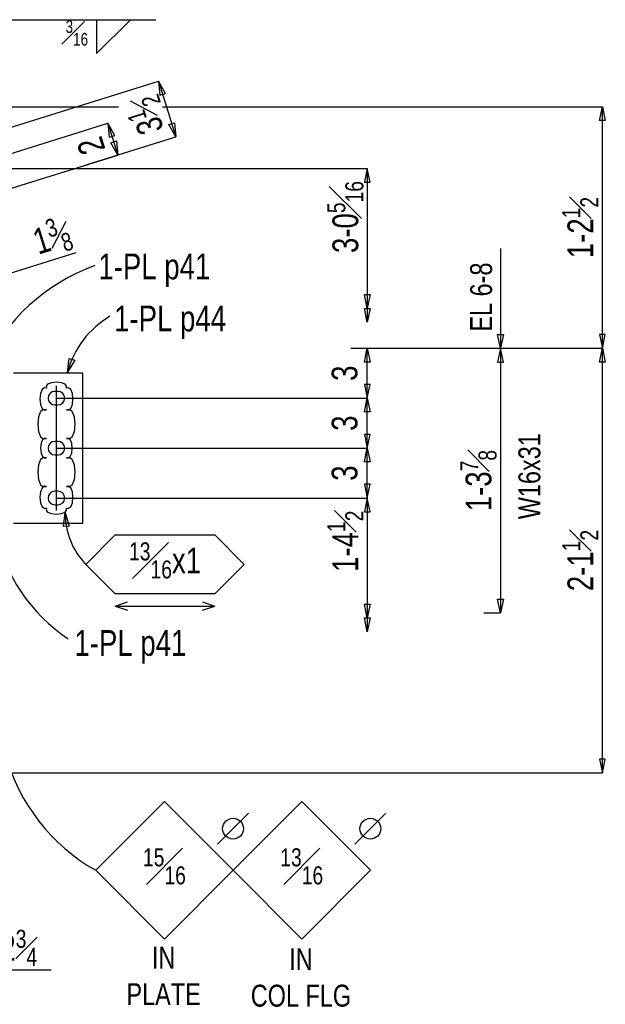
# Model space of a CAD drawing. Header units: inches. Extents: x -17.2 to 17.5, y -11.2 to 11.2.
# Tile 9 of 11: x 0 to 3, y 1.9 to 6.8. Entities that reach past the tile are written whole.
import ezdxf
from ezdxf.enums import TextEntityAlignment as Align

# ---------------------------------------------------------------- set-up
doc = ezdxf.new("R2010")
doc.units = ezdxf.units.IN
doc.header["$LTSCALE"] = 2.5
doc.header["$MEASUREMENT"] = 0
doc.layers.add('Layer_0', color=7, linetype='Continuous')
doc.layers.add('Outline', color=7, linetype='Continuous')
doc.styles.add('MTextWidth', font='txt', dxfattribs={"width": 0.8, "height": 0.2})

msp = doc.modelspace()

# ---------------------------------------------------------------- linework, layer by layer
at = {"color": 1, "linetype": 'Continuous'}
for p, q in [((-0.0332, 6.8106), (0.7289, 6.8106)), ((0.4325, 6.8106), (0.4325, 6.6413)), ((0.4325, 6.6413), (0.6018, 6.8106)), ((-0.2336, 6.1975), (0.7426, 6.5025)), ((0.7426, 6.5025), (0.7491, 6.4324)), ((0.7772, 6.4412), (0.7426, 6.5025)), ((0.7426, 6.5025), (0.8296, 6.2241)), ((0.7491, 6.4324), (0.7772, 6.4412)), ((-0.2659, 6.0564), (0.489, 6.2923)), ((0.489, 6.2923), (0.4954, 6.2222)), ((0.5236, 6.231), (0.489, 6.2923)), ((0.489, 6.2923), (0.5387, 6.1332)), ((0.795, 6.2855), (0.8231, 6.2943)), ((0.8296, 6.2241), (0.795, 6.2855)), ((0.8231, 6.2943), (0.8296, 6.2241)), ((0.3862, 6.0856), (0.8296, 6.2241)), ((0.4954, 6.2222), (0.5236, 6.231)), ((0.504, 6.1946), (0.5322, 6.2034)), ((0.5387, 6.1332), (0.504, 6.1946)), ((0.5322, 6.2034), (0.5387, 6.1332)), ((-0.1466, 5.9191), (0.5387, 6.1332)), ((-0.2361, 6.0657), (1.7883, 6.0657)), ((1.7883, 6.0657), (1.7736, 5.9968)), ((1.8031, 5.9968), (1.7883, 6.0657)), ((1.7883, 6.0657), (1.7883, 5.3657)), ((1.7736, 5.9968), (1.8031, 5.9968)), ((-0.066, 5.5214), (0.3299, 5.6451)), ((1.7883, 5.3657), (1.7736, 5.4346)), ((1.7736, 5.4346), (1.8031, 5.4346)), ((1.8031, 5.4346), (1.7883, 5.3657)), ((1.7883, 5.2968), (1.7736, 5.3657)), ((1.7736, 5.3657), (1.8031, 5.3657)), ((1.7883, 5.3657), (1.7883, 5.2968)), ((1.8031, 5.3657), (1.7883, 5.2968)), ((0.2316, 4.3535), (0.2316, 4.9785)), ((0.2316, 4.416), (1.7883, 4.416)), ((1.7883, 4.416), (1.7736, 4.3471)), ((1.8031, 4.3471), (1.7883, 4.416)), ((1.7883, 4.416), (1.7883, 3.816)), ((1.7736, 4.3471), (1.8031, 4.3471)), ((1.7883, 3.816), (1.7736, 3.8849)), ((1.7736, 3.8849), (1.8031, 3.8849)), ((1.8031, 3.8849), (1.7883, 3.816)), ((1.7883, 3.7471), (1.7736, 3.816)), ((1.7736, 3.816), (1.8031, 3.816)), ((1.7883, 3.816), (1.7883, 3.7471)), ((1.8031, 3.816), (1.7883, 3.7471)), ((0.4284, 2.5528), (0.7722, 2.8966)), ((0.7722, 2.8966), (1.116, 2.5528)), ((1.4598, 2.8966), (1.116, 2.5528)), ((1.8036, 2.5528), (1.4598, 2.8966)), ((1.0379, 2.683), (1.1941, 2.8392)), ((1.7255, 2.683), (1.8817, 2.8392)), ((0.7722, 2.2089), (0.4284, 2.5528)), ((1.116, 2.5528), (0.7722, 2.2089)), ((1.116, 2.5528), (1.4598, 2.2089)), ((1.4598, 2.2089), (1.8036, 2.5528)), ((-0.0861, 2.0547), (0.2044, 2.0547))]:
    msp.add_line(p, q, dxfattribs=at)
for centre in [(1.116, 2.7611), (1.8036, 2.7611)]:
    msp.add_circle(centre, 0.0521, dxfattribs=at)
for centre, radius, start, end in [((0.7587, 4.653), 0.9849, 109.8504, 154.8504), ((0.765, 4.423), 0.8555, 191.3581, 236.3581)]:
    msp.add_arc(centre, radius, start, end, dxfattribs=at)
at = {"layer": 'Layer_0', "color": 2, "linetype": 'Continuous'}
for p, q in [((0.3635, 5.041), (0.0164, 5.041)), ((0.3635, 4.291), (0.3635, 5.041)), ((0.0164, 4.291), (0.3635, 4.291))]:
    msp.add_line(p, q, dxfattribs=at)
msp.add_lwpolyline([(0.1816, 4.966), (0.1709, 4.9671), (0.1599, 4.9597), (0.1518, 4.9395), (0.1488, 4.912), (0.1518, 4.8845), (0.1599, 4.8643), (0.1709, 4.8569), (0.1816, 4.858), (0.1673, 4.8594), (0.1526, 4.8496), (0.1419, 4.8227), (0.1379, 4.786), (0.1419, 4.7493), (0.1526, 4.7224), (0.1673, 4.7126), (0.1816, 4.714), (0.1721, 4.7149), (0.1623, 4.7084), (0.1551, 4.6905), (0.1525, 4.666), (0.1551, 4.6415), (0.1623, 4.6236), (0.1721, 4.6171), (0.1816, 4.618), (0.1673, 4.6194), (0.1526, 4.6096), (0.1419, 4.5827), (0.1379, 4.546), (0.1419, 4.5093), (0.1526, 4.4824), (0.1673, 4.4726), (0.1816, 4.474), (0.1709, 4.4751), (0.1599, 4.4677), (0.1518, 4.4475), (0.1488, 4.42), (0.1518, 4.3925), (0.1599, 4.3723), (0.1709, 4.3649), (0.1816, 4.366), (0.1806, 4.3561), (0.1875, 4.3459), (0.2061, 4.3384), (0.2316, 4.3357), (0.2571, 4.3384), (0.2758, 4.3459), (0.2826, 4.3561), (0.2816, 4.366), (0.2924, 4.3649), (0.3034, 4.3723), (0.3114, 4.3925), (0.3144, 4.42), (0.3114, 4.4475), (0.3034, 4.4677), (0.2924, 4.4751), (0.2816, 4.474), (0.2959, 4.4726), (0.3106, 4.4824), (0.3214, 4.5093), (0.3253, 4.546), (0.3214, 4.5827), (0.3106, 4.6096), (0.2959, 4.6194), (0.2816, 4.618), (0.2912, 4.6171), (0.3009, 4.6236), (0.3081, 4.6415), (0.3107, 4.666), (0.3081, 4.6905), (0.3009, 4.7084), (0.2912, 4.7149), (0.2816, 4.714), (0.2959, 4.7126), (0.3106, 4.7224), (0.3214, 4.7493), (0.3253, 4.786), (0.3214, 4.8227), (0.3106, 4.8496), (0.2959, 4.8594), (0.2816, 4.858), (0.2924, 4.8569), (0.3034, 4.8643), (0.3114, 4.8845), (0.3144, 4.912), (0.3114, 4.9395), (0.3034, 4.9597), (0.2924, 4.9671), (0.2816, 4.966), (0.2826, 4.9759), (0.2758, 4.9861), (0.2571, 4.9936), (0.2316, 4.9963), (0.2061, 4.9936), (0.1875, 4.9861), (0.1806, 4.9759), (0.1816, 4.966)], dxfattribs=at)
at = {"layer": 'Layer_0', "color": 3, "linetype": 'Continuous'}
for points in [[(0.2394, 4.8821), (0.2524, 4.8847), (0.2634, 4.8921), (0.2707, 4.903), (0.2733, 4.916), (0.2707, 4.929), (0.2634, 4.9399), (0.2524, 4.9473), (0.2394, 4.9499), (0.2238, 4.9499), (0.2108, 4.9473), (0.1999, 4.9399), (0.1925, 4.929), (0.1899, 4.916), (0.1925, 4.903), (0.1999, 4.8921), (0.2108, 4.8847), (0.2238, 4.8821), (0.2394, 4.8821)], [(0.2394, 4.6321), (0.2524, 4.6347), (0.2634, 4.6421), (0.2707, 4.653), (0.2733, 4.666), (0.2707, 4.679), (0.2634, 4.6899), (0.2524, 4.6973), (0.2394, 4.6999), (0.2238, 4.6999), (0.2108, 4.6973), (0.1999, 4.6899), (0.1925, 4.679), (0.1899, 4.666), (0.1925, 4.653), (0.1999, 4.6421), (0.2108, 4.6347), (0.2238, 4.6321), (0.2394, 4.6321)], [(0.2394, 4.3821), (0.2524, 4.3847), (0.2634, 4.3921), (0.2707, 4.403), (0.2733, 4.416), (0.2707, 4.429), (0.2634, 4.4399), (0.2524, 4.4473), (0.2394, 4.4499), (0.2238, 4.4499), (0.2108, 4.4473), (0.1999, 4.4399), (0.1925, 4.429), (0.1899, 4.416), (0.1925, 4.403), (0.1999, 4.3921), (0.2108, 4.3847), (0.2238, 4.3821), (0.2394, 4.3821)]]:
    msp.add_lwpolyline(points, close=True, dxfattribs=at)
at = {"layer": 'Outline', "color": 1, "linetype": 'Continuous'}
for p, q in [((-0.3986, 6.3743), (0.5426, 6.3743)), ((0.7627, 6.3743), (2.9652, 6.3743)), ((2.9504, 6.3054), (2.9652, 6.3743)), ((2.9652, 5.166), (2.9652, 6.3743)), ((2.9652, 6.3743), (2.9799, 6.3054)), ((2.9799, 6.3054), (2.9504, 6.3054)), ((2.455, 5.666), (2.455, 5.166)), ((2.455, 5.166), (2.4402, 5.2349)), ((2.4402, 5.2349), (2.4698, 5.2349)), ((2.4698, 5.2349), (2.455, 5.166)), ((2.9799, 5.2349), (2.9504, 5.2349)), ((2.9504, 5.2349), (2.9652, 5.166)), ((2.9652, 5.166), (2.9799, 5.2349)), ((1.705, 5.166), (1.7883, 5.166)), ((1.705, 5.166), (2.455, 5.166)), ((1.7736, 5.0971), (1.7883, 5.166)), ((1.7883, 4.916), (1.7883, 5.166)), ((1.7883, 5.166), (1.8031, 5.0971)), ((1.7883, 5.166), (2.9652, 5.166)), ((2.455, 5.166), (2.4402, 5.0971)), ((2.455, 5.166), (2.455, 5.166)), ((2.455, 5.166), (2.9652, 5.166)), ((2.4698, 5.0971), (2.455, 5.166)), ((2.455, 5.166), (2.455, 3.841)), ((2.9504, 5.0971), (2.9652, 5.166)), ((2.9652, 3.041), (2.9652, 5.166)), ((2.9652, 5.166), (2.9799, 5.0971)), ((0.2874, 5.0455), (0.2958, 5.1154)), ((0.3237, 5.1059), (0.2874, 5.0455)), ((0.2958, 5.1154), (0.3237, 5.1059)), ((1.8031, 5.0971), (1.7736, 5.0971)), ((2.4402, 5.0971), (2.4698, 5.0971)), ((2.9799, 5.0971), (2.9504, 5.0971)), ((0.2874, 5.0455), (0.2874, 5.0455)), ((1.8031, 4.9849), (1.7736, 4.9849)), ((1.7736, 4.9849), (1.7883, 4.916)), ((1.7883, 4.916), (1.8031, 4.9849)), ((0.2316, 4.916), (1.7883, 4.916)), ((0.2316, 4.916), (1.7883, 4.916)), ((1.7736, 4.8471), (1.7883, 4.916)), ((1.7883, 4.666), (1.7883, 4.916)), ((1.7883, 4.916), (1.8031, 4.8471)), ((1.8031, 4.8471), (1.7736, 4.8471)), ((1.8031, 4.7349), (1.7736, 4.7349)), ((1.7736, 4.7349), (1.7883, 4.666)), ((1.7883, 4.666), (1.8031, 4.7349)), ((0.2316, 4.666), (1.7883, 4.666)), ((0.2316, 4.666), (1.7883, 4.666)), ((1.7736, 4.5971), (1.7883, 4.666)), ((1.7883, 4.416), (1.7883, 4.666)), ((1.7883, 4.666), (1.8031, 4.5971)), ((1.8031, 4.5971), (1.7736, 4.5971)), ((1.8031, 4.4849), (1.7736, 4.4849)), ((1.7736, 4.4849), (1.7883, 4.416)), ((1.7883, 4.416), (1.8031, 4.4849)), ((0.2316, 4.416), (1.7883, 4.416)), ((0.2662, 4.2734), (0.2753, 4.3433)), ((0.2753, 4.3433), (0.2753, 4.3433)), ((0.2753, 4.3433), (0.2956, 4.2759)), ((0.2956, 4.2759), (0.2662, 4.2734)), ((0.5247, 4.2299), (0.3789, 4.0841)), ((1.0261, 4.2299), (0.5247, 4.2299)), ((1.1719, 4.0841), (1.0261, 4.2299)), ((0.3789, 4.0841), (0.5247, 3.9382)), ((1.0261, 3.9382), (1.1719, 4.0841)), ((0.5247, 3.9382), (1.0261, 3.9382)), ((0.5254, 3.8757), (0.5879, 3.8966)), ((0.9629, 3.8966), (1.0254, 3.8757)), ((2.455, 3.841), (2.4402, 3.9099)), ((2.4402, 3.9099), (2.4698, 3.9099)), ((2.4698, 3.9099), (2.455, 3.841)), ((0.5254, 3.8757), (0.5879, 3.8549)), ((0.5254, 3.8757), (1.0254, 3.8757)), ((0.9629, 3.8549), (1.0254, 3.8757)), ((2.3717, 3.841), (2.455, 3.841)), ((2.9799, 3.1099), (2.9504, 3.1099)), ((2.9504, 3.1099), (2.9652, 3.041)), ((2.9652, 3.041), (2.9799, 3.1099)), ((-0.3986, 3.041), (2.9652, 3.041))]:
    msp.add_line(p, q, dxfattribs=at)
for centre, radius, start, end in [((0.7321, 4.9297), 0.4595, 120.4111, 165.4111), ((0.64, 4.3388), 0.3648, 179.2841, 224.2841), ((0.9046, 3.3905), 0.9637, 195.3813, 240.3813)]:
    msp.add_arc(centre, radius, start, end, dxfattribs=at)

# ---------------------------------------------------------------- texts
at = {"color": 2, "linetype": 'Continuous', "width": 0.8}
msp.add_text('2', height=0.129, rotation=107.354, dxfattribs=at).set_placement((0.4665, 6.198), align=Align.CENTER)
for p in [(0.4417, 5.511), (0.3218, 3.6263)]:
    msp.add_text('1-PL p41', height=0.12902, dxfattribs=at).set_placement(p)
at = {"color": 1, "linetype": 'Continuous', "style": 'MTextWidth'}
for s, insert, char_height, attachment_point in [('\\A1;{\\H0.70x;\\S3#16;}', (0.3902, 6.8076), 0.090316, 3), ('\\A1;{\\H0.70x;\\S15#16;}', (0.7722, 2.5726), 0.129022, 5), ('\\A1;{\\H0.70x;\\S13#16;}', (1.4598, 2.5726), 0.129022, 5)]:
    msp.add_mtext(s, dxfattribs=dict(at, insert=insert, char_height=char_height, attachment_point=attachment_point))
at = {"color": 2, "linetype": 'Continuous', "char_height": 0.129022, "style": 'MTextWidth'}
for s, insert, attachment_point, rotation in [('\\A1;3{\\H0.70x;\\S1#2;}', (0.7672, 6.3574), 8, 107.354), ('\\A1;3-0{\\H0.70x;\\S5#16;}', (1.7685, 6.0032), 9, 90), ('\\A1;1{\\H0.70x;\\S3#8;}', (0.3239, 5.664), 9, 17.354), ('\\A1;1-4{\\H0.70x;\\S1#2;}', (1.7685, 4.3535), 9, 90)]:
    msp.add_mtext(s, dxfattribs=dict(at, insert=insert, attachment_point=attachment_point, rotation=rotation))
at = {"color": 2, "linetype": 'Continuous', "insert": (-0.0491, 2.0745), "char_height": 0.129022, "attachment_point": 7, "style": 'MTextWidth'}
msp.add_mtext('\\A1;2{\\H0.70x;\\S3#4;}', dxfattribs=at)
at = {"color": 1, "linetype": 'Continuous', "char_height": 0.10967, "attachment_point": 5, "style": 'MTextWidth'}
for s, insert, width in [('IN\\PPLATE', (0.7681, 2.0242), 0.548344), ('IN\\PCOL FLG', (1.4557, 2.016), 0.767682)]:
    msp.add_mtext(s, dxfattribs=dict(at, insert=insert, width=width))
at = {"layer": 'Outline', "color": 1, "linetype": 'Continuous', "width": 0.8}
msp.add_text('EL 6-8', height=0.10967, rotation=90, dxfattribs=at).set_placement((2.4128, 5.2493))
at = {"layer": 'Outline', "color": 2, "linetype": 'Continuous', "width": 0.8}
msp.add_text('1-PL p44', height=0.12902, dxfattribs=at).set_placement((0.5204, 5.2506))
for s, height, p in [('3', 0.129, (1.7387, 5.041)), ('3', 0.129, (1.7387, 4.791)), ('W16x31', 0.10967, (2.6546, 4.5253)), ('3', 0.129, (1.7387, 4.541))]:
    msp.add_text(s, height=height, rotation=90, dxfattribs=at).set_placement(p, align=Align.CENTER)
at = {"layer": 'Outline', "color": 2, "linetype": 'Continuous', "char_height": 0.129022, "attachment_point": 8, "rotation": 90, "style": 'MTextWidth'}
for s, insert in [('\\A1;1-2{\\H0.70x;\\S1#2;}', (2.9453, 5.7702)), ('\\A1;1-3{\\H0.70x;\\S7#8;}', (2.4352, 4.5035)), ('\\A1;2-1{\\H0.70x;\\S1#2;}', (2.9453, 4.1035))]:
    msp.add_mtext(s, dxfattribs=dict(at, insert=insert))
at = {"layer": 'Outline', "color": 1, "linetype": 'Continuous', "insert": (0.7754, 4.1039), "char_height": 0.129022, "attachment_point": 5, "style": 'MTextWidth'}
msp.add_mtext('\\A1;{\\H0.70x;\\S13#16;}x1', dxfattribs=at)

doc.saveas('drawing.dxf')
